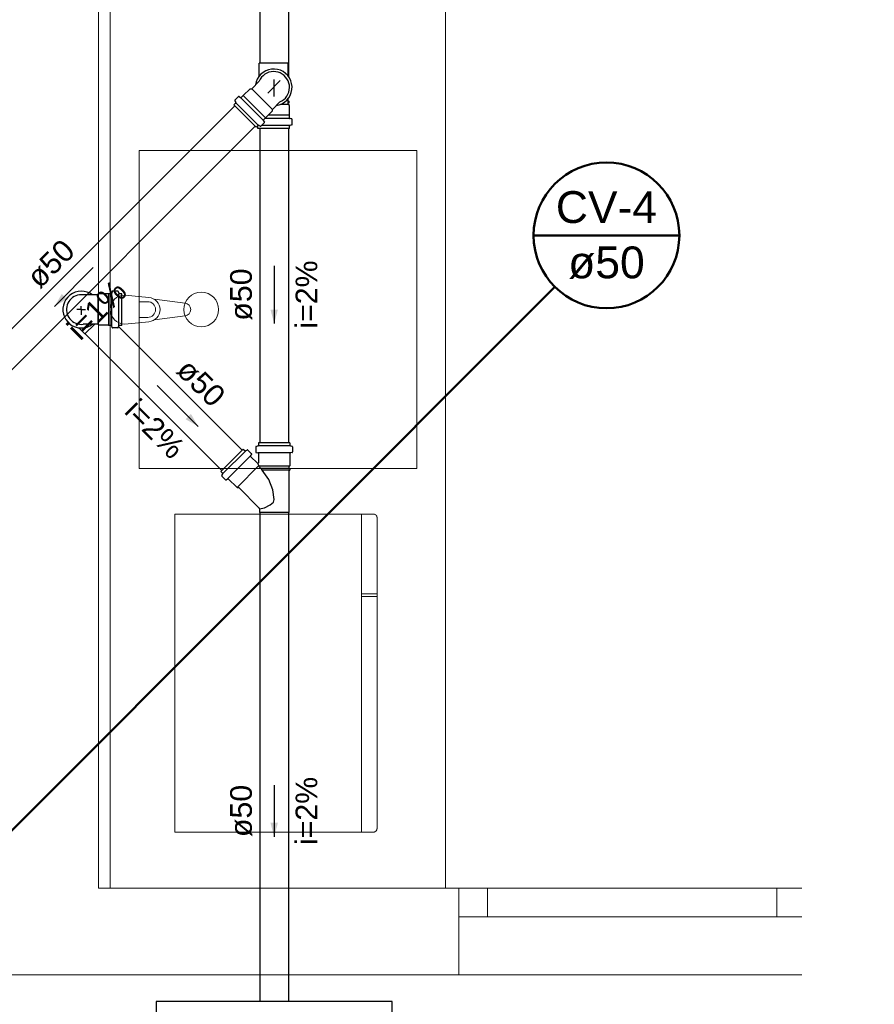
# Model space of a CAD drawing. Header units: millimetres. Extents: x -27714 to -5776, y 5810 to 9208.
# Tile 74 of 256: x -25537 to -25531, y 7025 to 7032. Entities that reach past the tile are written whole.
import ezdxf

# ---------------------------------------------------------------- set-up
doc = ezdxf.new("R2010")
doc.units = ezdxf.units.MM
for name, color, linetype, lineweight in [('CV-Condutos', 1, 'Continuous', 13), ('CV-Indicação coluna', 5, 'Continuous', 50), ('CV-Textos conduto', 7, 'Continuous', 25), ('TQ-Condutos', 3, 'Continuous', 30), ('TQ-Textos conduto', 7, 'Continuous', 25)]:
    doc.layers.add(name, color=color, linetype=linetype, lineweight=lineweight)
for name, color, linetype in [('CV-Sentido conduto', 9, 'Continuous'), ('HIDRO', 5, 'Continuous'), ('Simbolos', 5, 'Continuous'), ('Simbolos_int', 2, 'Continuous'), ('TEXTO', 7, 'Continuous'), ('TEXTO @ 100', 7, 'Continuous'), ('TEXTO @ 20', 7, 'Continuous'), ('TEXTO @ 200', 7, 'Continuous'), ('TEXTO @ 25', 7, 'Continuous'), ('TQ-Sentido conduto', 9, 'Continuous')]:
    doc.layers.add(name, color=color, linetype=linetype)
doc.styles.add('Arial', font='arial.ttf')

# ---------------------------------------------------------------- blocks, each defined once
blk = doc.blocks.new('SIMBOLO NOMENCLATURA')
at = {"linetype": 'Continuous'}
blk.add_circle((-30, 0), 30, dxfattribs=at)
blk = doc.blocks.new('*U147')
at = {"layer": 'TEXTO @ 100', "linetype": 'Continuous', "xscale": 20, "yscale": 20, "zscale": 20}
blk.add_blockref('SIMBOLO NOMENCLATURA', (-25314.2283, 7009.9176), dxfattribs=at)
at = {"layer": 'TEXTO @ 20', "linetype": 'Continuous', "xscale": 4, "yscale": 4, "zscale": 4}
blk.add_blockref('SIMBOLO NOMENCLATURA', (-25314.2283, 7009.9176), dxfattribs=at)
at = {"layer": 'TEXTO @ 200', "linetype": 'Continuous', "xscale": 40, "yscale": 40, "zscale": 40}
blk.add_blockref('SIMBOLO NOMENCLATURA', (-25314.2283, 7009.9176), dxfattribs=at)
at = {"layer": 'TEXTO @ 25', "linetype": 'Continuous', "xscale": 5, "yscale": 5, "zscale": 5}
blk.add_blockref('SIMBOLO NOMENCLATURA', (-25314.2283, 7009.9176), dxfattribs=at)
blk = doc.blocks.new('*U151')
at = {"layer": 'TEXTO @ 100', "linetype": 'Continuous', "xscale": 20, "yscale": 20, "zscale": 20}
blk.add_blockref('SIMBOLO NOMENCLATURA', (-25312.5642, 7079.2502), dxfattribs=at)
at = {"layer": 'TEXTO @ 20', "linetype": 'Continuous', "xscale": 4, "yscale": 4, "zscale": 4}
blk.add_blockref('SIMBOLO NOMENCLATURA', (-25312.5642, 7079.2502), dxfattribs=at)
at = {"layer": 'TEXTO @ 200', "linetype": 'Continuous', "xscale": 40, "yscale": 40, "zscale": 40}
blk.add_blockref('SIMBOLO NOMENCLATURA', (-25312.5642, 7079.2502), dxfattribs=at)
at = {"layer": 'TEXTO @ 25', "linetype": 'Continuous', "xscale": 5, "yscale": 5, "zscale": 5}
blk.add_blockref('SIMBOLO NOMENCLATURA', (-25312.5642, 7079.2502), dxfattribs=at)
blk = doc.blocks.new('*U155')
at = {"layer": 'TEXTO @ 200', "linetype": 'Continuous', "xscale": 40, "yscale": 40, "zscale": 40}
blk.add_blockref('SIMBOLO NOMENCLATURA', (-23654.5269, 7584.9791), dxfattribs=at)
blk = doc.blocks.new('*U159')
at = {"layer": 'TEXTO @ 200', "linetype": 'Continuous', "xscale": 40, "yscale": 40, "zscale": 40}
blk.add_blockref('SIMBOLO NOMENCLATURA', (-23783.0676, 7189.4887), dxfattribs=at)

msp = doc.modelspace()

# ---------------------------------------------------------------- hatches: boundary and pattern name
at = {"layer": 'CV-Sentido conduto', "linetype": 'Continuous'}
msp.add_hatch(color=256, dxfattribs=at).paths.add_polyline_path([(-25536.9612, 7029.832), (-25536.8746, 7029.882), (-25536.9112, 7029.9186)])
at = {"layer": 'TQ-Sentido conduto', "linetype": 'Continuous'}
for points in [[(-25535.4421, 7029.7133), (-25535.4162, 7029.8099), (-25535.468, 7029.8099)], [(-25535.9678, 7029.0012), (-25536.0178, 7029.0878), (-25536.0544, 7029.0512)], [(-25535.4421, 7026.1648), (-25535.4162, 7026.2614), (-25535.468, 7026.2614)]]:
    msp.add_hatch(color=256, dxfattribs=at).paths.add_polyline_path(points)

# ---------------------------------------------------------------- linework, layer by layer
at = {"color": 83, "linetype": 'Continuous', "lineweight": 0}
for p, q in [((-25536.6563, 7039.2902), (-25536.6563, 7025.8097)), ((-25536.6563, 7025.8097), (-25531.7918, 7025.8097))]:
    msp.add_line(p, q, dxfattribs=at)
at = {"color": 7, "linetype": 'Continuous', "lineweight": 0}
for p, q in [((-25536.6563, 7025.8097), (-25536.6563, 7039.2902)), ((-25536.6563, 7025.8097), (-25536.6563, 7033.8097)), ((-25536.5763, 7025.8097), (-25536.5763, 7033.8097)), ((-25534.2563, 7025.8097), (-25534.2563, 7033.8097)), ((-25534.756, 7028.3959), (-25536.1303, 7028.3959)), ((-25536.1303, 7028.3959), (-25536.1303, 7026.1959)), ((-25536.1303, 7028.3959), (-25534.756, 7028.3959)), ((-25536.1303, 7028.3959), (-25536.1303, 7026.1959)), ((-25534.8373, 7028.3959), (-25534.8373, 7026.1959)), ((-25534.7515, 7028.3955), (-25534.756, 7028.3959)), ((-25534.756, 7028.3959), (-25534.7503, 7028.3953)), ((-25534.7472, 7028.3943), (-25534.7515, 7028.3955)), ((-25534.7503, 7028.3953), (-25534.7448, 7028.3932)), ((-25534.7431, 7028.3923), (-25534.7472, 7028.3943)), ((-25534.7448, 7028.3932), (-25534.74, 7028.39)), ((-25534.7395, 7028.3896), (-25534.7431, 7028.3923)), ((-25534.74, 7028.39), (-25534.7359, 7028.3857)), ((-25534.7363, 7028.3862), (-25534.7395, 7028.3896)), ((-25534.7337, 7028.3823), (-25534.7363, 7028.3862)), ((-25534.7359, 7028.3857), (-25534.7328, 7028.3805)), ((-25534.7318, 7028.378), (-25534.7337, 7028.3823)), ((-25534.7328, 7028.3805), (-25534.7309, 7028.3747)), ((-25534.7307, 7028.3733), (-25534.7318, 7028.378)), ((-25534.7309, 7028.3747), (-25534.7303, 7028.3686)), ((-25534.7303, 7028.3686), (-25534.7307, 7028.3733)), ((-25534.7303, 7026.2233), (-25534.7303, 7028.3686)), ((-25534.7303, 7028.3686), (-25534.7303, 7027.8444)), ((-25534.7303, 7027.8444), (-25534.8373, 7027.8444)), ((-25534.7303, 7027.8261), (-25534.8373, 7027.8261)), ((-25534.7303, 7027.8261), (-25534.7303, 7026.2233)), ((-25536.1303, 7026.1959), (-25534.756, 7026.1959)), ((-25536.1303, 7026.1959), (-25534.756, 7026.1959)), ((-25534.756, 7026.1959), (-25534.7503, 7026.1966)), ((-25534.756, 7026.1959), (-25534.7515, 7026.1964)), ((-25534.7515, 7026.1964), (-25534.7472, 7026.1976)), ((-25534.7503, 7026.1966), (-25534.7448, 7026.1987)), ((-25534.7472, 7026.1976), (-25534.7431, 7026.1996)), ((-25534.7448, 7026.1987), (-25534.74, 7026.2019)), ((-25534.7431, 7026.1996), (-25534.7395, 7026.2023)), ((-25534.74, 7026.2019), (-25534.7359, 7026.2062)), ((-25534.7395, 7026.2023), (-25534.7363, 7026.2057)), ((-25534.7363, 7026.2057), (-25534.7337, 7026.2096)), ((-25534.7359, 7026.2062), (-25534.7328, 7026.2114)), ((-25534.7337, 7026.2096), (-25534.7318, 7026.2139)), ((-25534.7328, 7026.2114), (-25534.7309, 7026.2172)), ((-25534.7318, 7026.2139), (-25534.7307, 7026.2186)), ((-25534.7309, 7026.2172), (-25534.7303, 7026.2233)), ((-25534.7307, 7026.2186), (-25534.7303, 7026.2233)), ((-25534.2563, 7025.8097), (-25536.6563, 7025.8097)), ((-25534.1658, 7025.8097), (-25534.1658, 7025.2097)), ((-25534.1658, 7025.8097), (-25531.7918, 7025.8097)), ((-25534.1658, 7025.8097), (-25534.1658, 7025.2097)), ((-25533.9658, 7025.8097), (-25533.9658, 7025.6097)), ((-25531.9658, 7025.6097), (-25531.9658, 7025.8097)), ((-25531.7918, 7025.6097), (-25534.1658, 7025.6097)), ((-25534.1658, 7025.2097), (-25531.7918, 7025.2097))]:
    msp.add_line(p, q, dxfattribs=at)
for points in [[(-25534.1658, 7025.8097), (-25536.6563, 7025.8097)], [(-25537.8499, 7025.2097), (-25534.1658, 7025.2097)]]:
    msp.add_lwpolyline(points, dxfattribs=at)
at = {"layer": 'CV-Condutos'}
for p, q in [((-25535.7152, 7031.2194), (-25538.1398, 7028.7948)), ((-25535.5738, 7031.078), (-25537.9984, 7028.6534))]:
    msp.add_line(p, q, dxfattribs=at)
at = {"layer": 'CV-Indicação coluna'}
for p, q in [((-25533.6476, 7030.3226), (-25532.6393, 7030.3226)), ((-25533.4999, 7029.9661), (-25537.3664, 7026.0996))]:
    msp.add_line(p, q, dxfattribs=at)
msp.add_circle((-25533.1435, 7030.3226), 0.5041, dxfattribs=at)
at = {"layer": 'CV-Sentido conduto'}
msp.add_lwpolyline([(-25536.6932, 7030.1), (-25536.9612, 7029.832)], dxfattribs=at)
at = {"layer": 'HIDRO', "linetype": 'Continuous', "lineweight": 0}
for p, q in [((-25534.4563, 7030.9097), (-25536.3763, 7030.9097)), ((-25536.3763, 7030.9097), (-25536.3763, 7028.7097)), ((-25534.4563, 7028.7097), (-25534.4563, 7030.9097)), ((-25536.3085, 7029.8937), (-25536.4763, 7029.9097)), ((-25536.3767, 7029.8641), (-25536.3172, 7029.8641)), ((-25536.3767, 7029.7553), (-25536.3767, 7029.8641)), ((-25536.0587, 7029.8541), (-25536.2705, 7029.8806)), ((-25536.4763, 7029.7097), (-25536.3085, 7029.7257)), ((-25536.3172, 7029.7553), (-25536.3767, 7029.7553)), ((-25536.2705, 7029.7388), (-25536.0587, 7029.7653)), ((-25536.3763, 7028.7097), (-25534.4563, 7028.7097))]:
    msp.add_line(p, q, dxfattribs=at)
msp.add_circle((-25535.9463, 7029.8097), 0.12, dxfattribs=at)
for centre, radius, start, end in [((-25536.4763, 7029.8097), 0.1, 90, 270), ((-25536.3172, 7029.8097), 0.0544, 270, 90), ((-25536.3161, 7029.8097), 0.0843, 275.16961, 84.83039), ((-25536.0643, 7029.8097), 0.0447, 277.13892, 82.86108)]:
    msp.add_arc(centre, radius, start, end, dxfattribs=at)
at = {"layer": 'Simbolos'}
for p, q in [((-25535.547, 7031.4226), (-25535.547, 7031.5134)), ((-25535.3442, 7031.4226), (-25535.3442, 7031.5134)), ((-25535.5978, 7031.3371), (-25535.5464, 7031.3885)), ((-25535.7136, 7031.2578), (-25535.6888, 7031.2826)), ((-25535.6834, 7031.2828), (-25535.6753, 7031.2761)), ((-25535.6699, 7031.2763), (-25535.6566, 7031.2896)), ((-25535.6566, 7031.2896), (-25535.6555, 7031.2896)), ((-25535.6555, 7031.2896), (-25535.608, 7031.3371)), ((-25535.608, 7031.3371), (-25535.5978, 7031.3371)), ((-25535.721, 7031.2252), (-25535.7087, 7031.2375)), ((-25535.5663, 7031.0705), (-25535.721, 7031.2252)), ((-25535.7142, 7031.253), (-25535.708, 7031.2424)), ((-25535.4544, 7031.1937), (-25535.403, 7031.2451)), ((-25535.3442, 7031.2276), (-25535.3442, 7031.269)), ((-25535.3442, 7031.2508), (-25535.3382, 7031.2503)), ((-25535.3442, 7031.238), (-25535.3382, 7031.2386)), ((-25535.337, 7031.2204), (-25535.3442, 7031.2276)), ((-25535.3382, 7031.2386), (-25535.3382, 7031.2503)), ((-25535.337, 7031.1532), (-25535.337, 7031.2204)), ((-25535.502, 7031.136), (-25535.4544, 7031.1835)), ((-25535.4544, 7031.1835), (-25535.4544, 7031.1937)), ((-25535.3362, 7031.1524), (-25535.337, 7031.1532)), ((-25535.3362, 7031.1337), (-25535.3362, 7031.1524)), ((-25535.5663, 7031.0705), (-25535.554, 7031.0828)), ((-25535.555, 7031.0614), (-25535.555, 7031.0788)), ((-25535.5385, 7031.0773), (-25535.5492, 7031.0834)), ((-25535.5337, 7031.0779), (-25535.5089, 7031.1027)), ((-25535.5086, 7031.1081), (-25535.5154, 7031.1162)), ((-25535.5152, 7031.1216), (-25535.502, 7031.1348)), ((-25535.502, 7031.1348), (-25535.502, 7031.136)), ((-25535.3362, 7031.0614), (-25535.3362, 7031.0788)), ((-25535.3214, 7031.0859), (-25535.3333, 7031.0827)), ((-25535.3221, 7031.1288), (-25535.3326, 7031.1297)), ((-25535.3184, 7031.0898), (-25535.3184, 7031.1248)), ((-25535.3362, 7031.0614), (-25535.555, 7031.0614)), ((-25536.6553, 7029.9183), (-25536.6625, 7029.9111)), ((-25536.5881, 7029.9183), (-25536.6553, 7029.9183)), ((-25536.5873, 7029.9191), (-25536.5881, 7029.9183)), ((-25536.5686, 7029.9191), (-25536.5873, 7029.9191)), ((-25536.5637, 7029.9332), (-25536.5646, 7029.9227)), ((-25536.5246, 7029.9369), (-25536.5597, 7029.9369)), ((-25536.5208, 7029.9339), (-25536.5176, 7029.9221)), ((-25536.4963, 7029.9191), (-25536.5137, 7029.9191)), ((-25536.4963, 7029.7003), (-25536.4963, 7029.9191)), ((-25536.6625, 7029.9111), (-25536.7636, 7029.9111)), ((-25536.7937, 7029.6837), (-25536.751, 7029.641)), ((-25536.6625, 7029.7083), (-25536.7636, 7029.7083)), ((-25536.6553, 7029.7011), (-25536.6625, 7029.7083)), ((-25536.5881, 7029.7011), (-25536.6553, 7029.7011)), ((-25536.5873, 7029.7003), (-25536.5881, 7029.7011)), ((-25536.5686, 7029.7003), (-25536.5873, 7029.7003)), ((-25536.5637, 7029.6861), (-25536.5646, 7029.6966)), ((-25536.5246, 7029.6825), (-25536.5597, 7029.6825)), ((-25536.5208, 7029.6854), (-25536.5176, 7029.6973)), ((-25536.4963, 7029.7003), (-25536.5137, 7029.7003)), ((-25535.6561, 7028.8451), (-25535.8108, 7028.6904)), ((-25535.6561, 7028.8451), (-25535.6438, 7028.8328)), ((-25535.6283, 7028.8383), (-25535.639, 7028.8321)), ((-25535.6235, 7028.8377), (-25535.5987, 7028.8129)), ((-25535.5693, 7028.8601), (-25535.5693, 7028.825)), ((-25535.5664, 7028.8639), (-25535.5545, 7028.8671)), ((-25535.3327, 7028.8884), (-25535.5515, 7028.8884)), ((-25535.5515, 7028.8884), (-25535.5515, 7028.871)), ((-25535.3327, 7028.8884), (-25535.3327, 7028.871)), ((-25535.3179, 7028.8639), (-25535.3298, 7028.8671)), ((-25535.3149, 7028.8601), (-25535.3149, 7028.825)), ((-25535.5984, 7028.8075), (-25535.6052, 7028.7994)), ((-25535.605, 7028.794), (-25535.5576, 7028.7465)), ((-25535.5657, 7028.821), (-25535.5552, 7028.8201)), ((-25535.5515, 7028.8161), (-25535.5515, 7028.7974)), ((-25535.5515, 7028.7974), (-25535.5507, 7028.7966)), ((-25535.5507, 7028.7966), (-25535.5507, 7028.7494)), ((-25535.3327, 7028.7974), (-25535.3335, 7028.7966)), ((-25535.3335, 7028.7966), (-25535.3335, 7028.7294)), ((-25535.3327, 7028.8161), (-25535.3327, 7028.7974)), ((-25535.3186, 7028.821), (-25535.3291, 7028.8201)), ((-25535.8108, 7028.6904), (-25535.7985, 7028.6781)), ((-25535.3335, 7028.7294), (-25535.3407, 7028.7222)), ((-25535.3407, 7028.7222), (-25535.3407, 7028.7118)), ((-25535.3407, 7028.7118), (-25535.3347, 7028.7113)), ((-25535.3407, 7028.699), (-25535.3347, 7028.6995)), ((-25535.3407, 7028.699), (-25535.3407, 7028.4064)), ((-25535.3347, 7028.7113), (-25535.3347, 7028.6995)), ((-25535.804, 7028.6626), (-25535.7979, 7028.6732)), ((-25535.8034, 7028.6577), (-25535.7786, 7028.633)), ((-25535.7732, 7028.6327), (-25535.7651, 7028.6395)), ((-25535.7597, 7028.6393), (-25535.699, 7028.5785)), ((-25535.699, 7028.5785), (-25535.6876, 7028.5785)), ((-25535.6876, 7028.5785), (-25535.5453, 7028.4361)), ((-25535.5435, 7028.4319), (-25535.5435, 7028.4064)), ((-25535.3407, 7028.4064), (-25535.5435, 7028.4064))]:
    msp.add_line(p, q, dxfattribs=at)
for points in [[(-25535.403, 7031.2452), (-25535.3889, 7031.2524), (-25535.376, 7031.2615), (-25535.3645, 7031.2725), (-25535.3548, 7031.285), (-25535.3469, 7031.2987), (-25535.3412, 7031.3135), (-25535.3376, 7031.3289), (-25535.3362, 7031.3447), (-25535.3372, 7031.3605), (-25535.3405, 7031.376), (-25535.3459, 7031.3908), (-25535.3534, 7031.4048), (-25535.3629, 7031.4174), (-25535.3741, 7031.4286), (-25535.3868, 7031.4381), (-25535.4007, 7031.4456), (-25535.4156, 7031.4511), (-25535.4311, 7031.4543), (-25535.4469, 7031.4553), (-25535.4627, 7031.454), (-25535.4781, 7031.4504), (-25535.4928, 7031.4446), (-25535.5066, 7031.4367), (-25535.5191, 7031.427), (-25535.53, 7031.4156), (-25535.5392, 7031.4026), (-25535.5464, 7031.3886)], [(-25535.6833, 7031.2829), (-25535.6839, 7031.2833), (-25535.6845, 7031.2835), (-25535.6851, 7031.2837), (-25535.6858, 7031.2838), (-25535.6864, 7031.2838), (-25535.6871, 7031.2836), (-25535.6877, 7031.2834), (-25535.6882, 7031.2831), (-25535.6887, 7031.2826)], [(-25535.6753, 7031.2761), (-25535.6748, 7031.2757), (-25535.6742, 7031.2754), (-25535.6735, 7031.2752), (-25535.6729, 7031.2751), (-25535.6722, 7031.2752), (-25535.6716, 7031.2753), (-25535.671, 7031.2755), (-25535.6704, 7031.2759), (-25535.6699, 7031.2763)], [(-25535.7135, 7031.2578), (-25535.7139, 7031.2574), (-25535.7142, 7031.2569), (-25535.7145, 7031.2564), (-25535.7146, 7031.2558), (-25535.7147, 7031.2552), (-25535.7147, 7031.2547), (-25535.7146, 7031.2541), (-25535.7144, 7031.2535), (-25535.7142, 7031.253)], [(-25535.7087, 7031.2375), (-25535.7083, 7031.238), (-25535.708, 7031.2385), (-25535.7078, 7031.239), (-25535.7076, 7031.2396), (-25535.7075, 7031.2401), (-25535.7075, 7031.2407), (-25535.7076, 7031.2413), (-25535.7078, 7031.2418), (-25535.7081, 7031.2424)], [(-25535.555, 7031.0788), (-25535.555, 7031.0791), (-25535.5551, 7031.0794), (-25535.5551, 7031.0796), (-25535.5552, 7031.0799), (-25535.5552, 7031.0801), (-25535.5553, 7031.0804), (-25535.5554, 7031.0806), (-25535.5556, 7031.0808), (-25535.5557, 7031.0811)], [(-25535.5491, 7031.0834), (-25535.5496, 7031.0837), (-25535.5502, 7031.0839), (-25535.5508, 7031.084), (-25535.5514, 7031.084), (-25535.5519, 7031.0839), (-25535.5525, 7031.0837), (-25535.553, 7031.0835), (-25535.5535, 7031.0832), (-25535.5539, 7031.0828)], [(-25535.5385, 7031.0773), (-25535.538, 7031.0771), (-25535.5374, 7031.0769), (-25535.5368, 7031.0768), (-25535.5362, 7031.0768), (-25535.5357, 7031.0769), (-25535.5351, 7031.077), (-25535.5346, 7031.0772), (-25535.5341, 7031.0776), (-25535.5337, 7031.0779)], [(-25535.5152, 7031.1216), (-25535.5156, 7031.1211), (-25535.516, 7031.1205), (-25535.5162, 7031.1199), (-25535.5163, 7031.1193), (-25535.5164, 7031.1186), (-25535.5163, 7031.118), (-25535.5161, 7031.1173), (-25535.5158, 7031.1167), (-25535.5154, 7031.1162)], [(-25535.5089, 7031.1027), (-25535.5085, 7031.1032), (-25535.5081, 7031.1038), (-25535.5079, 7031.1044), (-25535.5078, 7031.1051), (-25535.5077, 7031.1057), (-25535.5078, 7031.1064), (-25535.508, 7031.107), (-25535.5083, 7031.1076), (-25535.5087, 7031.1081)], [(-25535.3362, 7031.1337), (-25535.3362, 7031.1331), (-25535.336, 7031.1324), (-25535.3358, 7031.1318), (-25535.3354, 7031.1313), (-25535.335, 7031.1308), (-25535.3344, 7031.1304), (-25535.3339, 7031.1301), (-25535.3332, 7031.1299), (-25535.3326, 7031.1297)], [(-25535.3333, 7031.0827), (-25535.3338, 7031.0825), (-25535.3343, 7031.0823), (-25535.3348, 7031.0819), (-25535.3352, 7031.0815), (-25535.3356, 7031.081), (-25535.3359, 7031.0805), (-25535.3361, 7031.08), (-25535.3362, 7031.0794), (-25535.3362, 7031.0788)], [(-25535.3184, 7031.1248), (-25535.3185, 7031.1255), (-25535.3187, 7031.1261), (-25535.3189, 7031.1267), (-25535.3193, 7031.1273), (-25535.3197, 7031.1277), (-25535.3202, 7031.1282), (-25535.3208, 7031.1285), (-25535.3214, 7031.1287), (-25535.3221, 7031.1288)], [(-25535.3214, 7031.0859), (-25535.3209, 7031.0861), (-25535.3203, 7031.0864), (-25535.3199, 7031.0867), (-25535.3195, 7031.0871), (-25535.3191, 7031.0876), (-25535.3188, 7031.0881), (-25535.3186, 7031.0886), (-25535.3185, 7031.0892), (-25535.3184, 7031.0898)], [(-25536.5686, 7029.9191), (-25536.568, 7029.9192), (-25536.5673, 7029.9193), (-25536.5667, 7029.9196), (-25536.5662, 7029.9199), (-25536.5657, 7029.9204), (-25536.5653, 7029.9209), (-25536.565, 7029.9215), (-25536.5647, 7029.9221), (-25536.5646, 7029.9228)], [(-25536.5597, 7029.9369), (-25536.5603, 7029.9368), (-25536.561, 7029.9367), (-25536.5616, 7029.9364), (-25536.5621, 7029.9361), (-25536.5626, 7029.9356), (-25536.563, 7029.9351), (-25536.5633, 7029.9345), (-25536.5635, 7029.9339), (-25536.5637, 7029.9332)], [(-25536.5208, 7029.9339), (-25536.521, 7029.9345), (-25536.5213, 7029.935), (-25536.5216, 7029.9355), (-25536.522, 7029.9359), (-25536.5225, 7029.9362), (-25536.523, 7029.9365), (-25536.5235, 7029.9367), (-25536.5241, 7029.9368), (-25536.5247, 7029.9369)], [(-25536.5176, 7029.922), (-25536.5174, 7029.9215), (-25536.5171, 7029.921), (-25536.5168, 7029.9205), (-25536.5164, 7029.9201), (-25536.5159, 7029.9197), (-25536.5154, 7029.9194), (-25536.5149, 7029.9192), (-25536.5143, 7029.9191), (-25536.5137, 7029.9191)], [(-25536.7636, 7029.9111), (-25536.7764, 7029.9119), (-25536.7892, 7029.9111), (-25536.8018, 7029.9087), (-25536.814, 7029.9047), (-25536.8256, 7029.8992), (-25536.8364, 7029.8923), (-25536.8463, 7029.8842), (-25536.8551, 7029.8748), (-25536.8626, 7029.8644), (-25536.8688, 7029.8532), (-25536.8735, 7029.8413), (-25536.8767, 7029.8288), (-25536.8783, 7029.8161), (-25536.8783, 7029.8033), (-25536.8767, 7029.7905), (-25536.8735, 7029.7781), (-25536.8688, 7029.7662), (-25536.8626, 7029.7549), (-25536.8551, 7029.7446), (-25536.8463, 7029.7352), (-25536.8364, 7029.727), (-25536.8256, 7029.7201), (-25536.814, 7029.7147), (-25536.8018, 7029.7107), (-25536.7892, 7029.7083), (-25536.7764, 7029.7075), (-25536.7636, 7029.7083)], [(-25536.5646, 7029.6966), (-25536.5647, 7029.6973), (-25536.565, 7029.6979), (-25536.5653, 7029.6985), (-25536.5657, 7029.699), (-25536.5662, 7029.6994), (-25536.5667, 7029.6998), (-25536.5673, 7029.7), (-25536.568, 7029.7002), (-25536.5686, 7029.7003)], [(-25536.5637, 7029.6861), (-25536.5635, 7029.6855), (-25536.5633, 7029.6849), (-25536.563, 7029.6843), (-25536.5626, 7029.6838), (-25536.5621, 7029.6833), (-25536.5616, 7029.683), (-25536.561, 7029.6827), (-25536.5603, 7029.6825), (-25536.5597, 7029.6825)], [(-25536.5247, 7029.6825), (-25536.5241, 7029.6825), (-25536.5235, 7029.6826), (-25536.523, 7029.6829), (-25536.5225, 7029.6831), (-25536.522, 7029.6835), (-25536.5216, 7029.6839), (-25536.5213, 7029.6844), (-25536.521, 7029.6849), (-25536.5208, 7029.6854)], [(-25536.5137, 7029.7003), (-25536.5143, 7029.7002), (-25536.5149, 7029.7001), (-25536.5154, 7029.6999), (-25536.5159, 7029.6996), (-25536.5164, 7029.6993), (-25536.5168, 7029.6989), (-25536.5171, 7029.6984), (-25536.5174, 7029.6979), (-25536.5176, 7029.6973)], [(-25535.6438, 7028.8328), (-25535.6433, 7028.8324), (-25535.6429, 7028.8321), (-25535.6423, 7028.8318), (-25535.6418, 7028.8317), (-25535.6412, 7028.8316), (-25535.6406, 7028.8316), (-25535.64, 7028.8317), (-25535.6395, 7028.8319), (-25535.639, 7028.8321)], [(-25535.6235, 7028.8377), (-25535.6239, 7028.838), (-25535.6244, 7028.8383), (-25535.625, 7028.8386), (-25535.6255, 7028.8387), (-25535.6261, 7028.8388), (-25535.6267, 7028.8388), (-25535.6272, 7028.8387), (-25535.6278, 7028.8385), (-25535.6283, 7028.8383)], [(-25535.5664, 7028.8639), (-25535.5669, 7028.8637), (-25535.5674, 7028.8635), (-25535.5679, 7028.8631), (-25535.5683, 7028.8627), (-25535.5687, 7028.8623), (-25535.5689, 7028.8618), (-25535.5692, 7028.8612), (-25535.5693, 7028.8606), (-25535.5693, 7028.8601)], [(-25535.5545, 7028.8671), (-25535.5539, 7028.8673), (-25535.5534, 7028.8676), (-25535.5529, 7028.8679), (-25535.5525, 7028.8683), (-25535.5522, 7028.8688), (-25535.5519, 7028.8693), (-25535.5517, 7028.8698), (-25535.5516, 7028.8704), (-25535.5515, 7028.871)], [(-25535.3327, 7028.871), (-25535.3327, 7028.8704), (-25535.3326, 7028.8698), (-25535.3323, 7028.8693), (-25535.3321, 7028.8688), (-25535.3317, 7028.8683), (-25535.3313, 7028.8679), (-25535.3308, 7028.8676), (-25535.3303, 7028.8673), (-25535.3298, 7028.8671)], [(-25535.3149, 7028.8601), (-25535.315, 7028.8606), (-25535.3151, 7028.8612), (-25535.3153, 7028.8618), (-25535.3156, 7028.8623), (-25535.3159, 7028.8627), (-25535.3163, 7028.8631), (-25535.3168, 7028.8635), (-25535.3173, 7028.8637), (-25535.3179, 7028.8639)], [(-25535.6052, 7028.7994), (-25535.6056, 7028.7989), (-25535.6059, 7028.7983), (-25535.6061, 7028.7976), (-25535.6062, 7028.797), (-25535.6061, 7028.7963), (-25535.606, 7028.7957), (-25535.6058, 7028.7951), (-25535.6054, 7028.7945), (-25535.605, 7028.794)], [(-25535.5985, 7028.8075), (-25535.5981, 7028.808), (-25535.5978, 7028.8086), (-25535.5976, 7028.8092), (-25535.5975, 7028.8099), (-25535.5976, 7028.8105), (-25535.5977, 7028.8112), (-25535.5979, 7028.8118), (-25535.5983, 7028.8124), (-25535.5987, 7028.8129)], [(-25535.5693, 7028.825), (-25535.5693, 7028.8244), (-25535.5691, 7028.8237), (-25535.5688, 7028.8231), (-25535.5685, 7028.8226), (-25535.568, 7028.8221), (-25535.5675, 7028.8217), (-25535.5669, 7028.8214), (-25535.5663, 7028.8212), (-25535.5657, 7028.821)], [(-25535.5515, 7028.8161), (-25535.5516, 7028.8168), (-25535.5517, 7028.8174), (-25535.552, 7028.818), (-25535.5524, 7028.8186), (-25535.5528, 7028.8191), (-25535.5533, 7028.8195), (-25535.5539, 7028.8198), (-25535.5545, 7028.82), (-25535.5552, 7028.8201)], [(-25535.3291, 7028.8201), (-25535.3297, 7028.82), (-25535.3303, 7028.8198), (-25535.3309, 7028.8195), (-25535.3314, 7028.8191), (-25535.3319, 7028.8186), (-25535.3322, 7028.818), (-25535.3325, 7028.8174), (-25535.3327, 7028.8168), (-25535.3327, 7028.8161)], [(-25535.3186, 7028.821), (-25535.3179, 7028.8212), (-25535.3173, 7028.8214), (-25535.3167, 7028.8217), (-25535.3162, 7028.8221), (-25535.3158, 7028.8226), (-25535.3154, 7028.8231), (-25535.3151, 7028.8237), (-25535.315, 7028.8244), (-25535.3149, 7028.825)], [(-25535.5575, 7028.7466), (-25535.5572, 7028.7462), (-25535.5567, 7028.7459), (-25535.5562, 7028.7457), (-25535.5558, 7028.7455), (-25535.5552, 7028.7454), (-25535.5547, 7028.7454), (-25535.5542, 7028.7454), (-25535.5537, 7028.7455), (-25535.5532, 7028.7457), (-25535.5527, 7028.7459), (-25535.5523, 7028.7462), (-25535.5519, 7028.7466), (-25535.5515, 7028.747), (-25535.5513, 7028.7474), (-25535.551, 7028.7479), (-25535.5509, 7028.7484), (-25535.5508, 7028.7489), (-25535.5507, 7028.7494)], [(-25535.804, 7028.6626), (-25535.8043, 7028.6621), (-25535.8045, 7028.6615), (-25535.8045, 7028.6609), (-25535.8046, 7028.6604), (-25535.8045, 7028.6598), (-25535.8043, 7028.6592), (-25535.8041, 7028.6587), (-25535.8038, 7028.6582), (-25535.8034, 7028.6578)], [(-25535.7979, 7028.6732), (-25535.7976, 7028.6738), (-25535.7974, 7028.6743), (-25535.7973, 7028.6749), (-25535.7973, 7028.6755), (-25535.7974, 7028.676), (-25535.7976, 7028.6766), (-25535.7978, 7028.6771), (-25535.7981, 7028.6776), (-25535.7985, 7028.6781)], [(-25535.7786, 7028.633), (-25535.7781, 7028.6325), (-25535.7775, 7028.6322), (-25535.7769, 7028.632), (-25535.7763, 7028.6318), (-25535.7756, 7028.6318), (-25535.775, 7028.6319), (-25535.7743, 7028.6321), (-25535.7737, 7028.6323), (-25535.7732, 7028.6327)], [(-25535.7597, 7028.6393), (-25535.7602, 7028.6397), (-25535.7608, 7028.64), (-25535.7614, 7028.6403), (-25535.762, 7028.6404), (-25535.7627, 7028.6404), (-25535.7633, 7028.6403), (-25535.764, 7028.6402), (-25535.7646, 7028.6399), (-25535.7651, 7028.6395)], [(-25535.5435, 7028.4319), (-25535.5435, 7028.4324), (-25535.5436, 7028.433), (-25535.5437, 7028.4335), (-25535.5439, 7028.434), (-25535.5441, 7028.4344), (-25535.5443, 7028.4349), (-25535.5446, 7028.4354), (-25535.5449, 7028.4358), (-25535.5453, 7028.4362)], [(-25536.2581, 7023.3937), (-25534.6261, 7023.3937), (-25534.6261, 7025.0257), (-25536.2581, 7025.0257), (-25536.2581, 7023.3937), (-25536.2581, 7023.3937)]]:
    msp.add_lwpolyline(points, dxfattribs=at)
at = {"layer": 'Simbolos_int'}
for p, q in [((-25535.3442, 7031.5134), (-25535.547, 7031.5134)), ((-25535.4006, 7031.3926), (-25535.4864, 7031.3068)), ((-25535.4456, 7031.4002), (-25535.4456, 7031.2833)), ((-25535.6566, 7031.2896), (-25535.502, 7031.1348)), ((-25535.5978, 7031.3371), (-25535.4544, 7031.1937)), ((-25535.5518, 7031.085), (-25535.7065, 7031.2397)), ((-25535.5178, 7031.119), (-25535.6725, 7031.2737)), ((-25535.3442, 7031.2276), (-25535.3987, 7031.2276)), ((-25535.337, 7031.1532), (-25535.4847, 7031.1532)), ((-25535.5465, 7031.0819), (-25535.555, 7031.0819)), ((-25535.3362, 7031.0819), (-25535.5297, 7031.0819)), ((-25535.3362, 7031.13), (-25535.5067, 7031.13)), ((-25536.5873, 7029.9191), (-25536.5873, 7029.7003)), ((-25536.5649, 7029.7003), (-25536.5649, 7029.9191)), ((-25536.5168, 7029.7003), (-25536.5168, 7029.9191)), ((-25536.6625, 7029.9111), (-25536.6625, 7029.7083)), ((-25536.7763, 7029.8097), (-25536.8065, 7029.8097)), ((-25536.7763, 7029.8097), (-25536.7763, 7029.8343)), ((-25536.7763, 7029.8097), (-25536.7763, 7029.774)), ((-25536.7763, 7029.8097), (-25536.7476, 7029.8097)), ((-25536.6837, 7029.7083), (-25536.751, 7029.641)), ((-25535.6416, 7028.8306), (-25535.7963, 7028.6759)), ((-25535.3327, 7028.8679), (-25535.5515, 7028.8679)), ((-25535.6076, 7028.7966), (-25535.7623, 7028.6419)), ((-25535.3327, 7028.8198), (-25535.5515, 7028.8198)), ((-25535.699, 7028.5785), (-25535.5471, 7028.7303)), ((-25535.5467, 7028.7294), (-25535.3335, 7028.7294)), ((-25535.3407, 7028.7118), (-25535.5353, 7028.7118)), ((-25535.5353, 7028.7118), (-25535.5252, 7028.699)), ((-25535.3407, 7028.699), (-25535.5252, 7028.699))]:
    msp.add_line(p, q, dxfattribs=at)
for points in [[(-25535.4282, 7031.2199), (-25535.4079, 7031.2244), (-25535.3885, 7031.2322), (-25535.3707, 7031.2431), (-25535.3549, 7031.2568), (-25535.3415, 7031.2728), (-25535.331, 7031.2909), (-25535.3235, 7031.3104), (-25535.3193, 7031.3308), (-25535.3186, 7031.3517), (-25535.3212, 7031.3724), (-25535.3273, 7031.3924), (-25535.3365, 7031.4112), (-25535.3486, 7031.4281), (-25535.3634, 7031.4429), (-25535.3804, 7031.4551), (-25535.3991, 7031.4643), (-25535.4191, 7031.4703), (-25535.4398, 7031.473), (-25535.4607, 7031.4722), (-25535.4812, 7031.468), (-25535.5007, 7031.4606), (-25535.5187, 7031.45), (-25535.5347, 7031.4367), (-25535.5484, 7031.4209), (-25535.5593, 7031.403), (-25535.5671, 7031.3837), (-25535.5716, 7031.3633)], [(-25536.6995, 7029.9111), (-25536.7172, 7029.9223), (-25536.7364, 7029.9304), (-25536.7567, 7029.9354), (-25536.7775, 7029.9369), (-25536.7983, 7029.935), (-25536.8185, 7029.9297), (-25536.8376, 7029.9212), (-25536.855, 7029.9096), (-25536.8703, 7029.8954), (-25536.8831, 7029.8789), (-25536.8929, 7029.8605), (-25536.8997, 7029.8407), (-25536.9031, 7029.8201), (-25536.9031, 7029.7992), (-25536.8997, 7029.7786), (-25536.8929, 7029.7589), (-25536.8831, 7029.7405), (-25536.8703, 7029.7239), (-25536.855, 7029.7097), (-25536.8376, 7029.6982), (-25536.8185, 7029.6897), (-25536.7983, 7029.6844), (-25536.7775, 7029.6825), (-25536.7567, 7029.684), (-25536.7364, 7029.6889), (-25536.7172, 7029.6971), (-25536.6995, 7029.7083)], [(-25535.5353, 7028.7118), (-25535.5428, 7028.7211), (-25535.5545, 7028.7454)], [(-25535.4471, 7028.4788), (-25535.4413, 7028.4953), (-25535.4505, 7028.5637), (-25535.4795, 7028.6338), (-25535.5252, 7028.699)], [(-25535.5435, 7028.4313), (-25535.5096, 7028.4383), (-25535.4704, 7028.4599), (-25535.4471, 7028.4788)]]:
    msp.add_lwpolyline(points, dxfattribs=at)
at = {"layer": 'TQ-Condutos'}
for p, q in [((-25535.5421, 7035.8687), (-25535.5421, 7031.5134)), ((-25535.3421, 7035.8687), (-25535.3421, 7031.4198)), ((-25535.5421, 7031.0614), (-25535.5421, 7028.8884)), ((-25535.3421, 7031.0614), (-25535.3421, 7028.8884)), ((-25536.5187, 7029.6934), (-25535.6632, 7028.838)), ((-25536.75, 7029.642), (-25535.8046, 7028.6966)), ((-25535.5421, 7028.4064), (-25535.5421, 7025.0257)), ((-25535.3421, 7028.4064), (-25535.3421, 7025.0257))]:
    msp.add_line(p, q, dxfattribs=at)
at = {"layer": 'TQ-Sentido conduto'}
for points in [[(-25535.4421, 7030.1132), (-25535.4421, 7029.7133)], [(-25536.2506, 7029.284), (-25535.9678, 7029.0012)], [(-25535.4421, 7026.5204), (-25535.4421, 7026.1648)]]:
    msp.add_lwpolyline(points, dxfattribs=at)

# ---------------------------------------------------------------- block references
at = {"layer": 'TEXTO'}
for name in ['*U155', '*U159', '*U151', '*U147']:
    msp.add_blockref(name, (0, 0), dxfattribs=at)

# ---------------------------------------------------------------- texts
at = {"layer": 'CV-Indicação coluna', "char_height": 0.22, "attachment_point": 8, "line_spacing_factor": 0.6, "style": 'Arial'}
for s, insert, width in [('CV-4', (-25533.1435, 7030.4052), 1.400488), ('ø50', (-25533.1435, 7030.02), 1.059085)]:
    msp.add_mtext(s, dxfattribs=dict(at, insert=insert, width=width))
at = {"layer": 'CV-Textos conduto', "char_height": 0.15, "attachment_point": 8, "rotation": 45.00011, "line_spacing_factor": 0.6, "style": 'Arial'}
for s, insert, width in [('ø50', (-25536.9336, 7030.0724), 0.722104), ('i=1%', (-25536.6154, 7029.7542), 0.943445)]:
    msp.add_mtext(s, dxfattribs=dict(at, insert=insert, width=width))
at = {"layer": 'TQ-Textos conduto', "char_height": 0.15, "attachment_point": 8, "line_spacing_factor": 0.6, "style": 'Arial'}
for s, insert, width, rotation in [('i=2%', (-25535.1426, 7029.9133), 0.943445, 90.00021), ('ø50', (-25535.5926, 7029.9133), 0.722104, 90.00021), ('ø50', (-25536.0028, 7029.249), 0.722104, 314.99989), ('i=2%', (-25536.321, 7028.9308), 0.943445, 314.99989), ('i=2%', (-25535.1426, 7026.3426), 0.943445, 90.00021), ('ø50', (-25535.5926, 7026.3426), 0.722104, 90.00021)]:
    msp.add_mtext(s, dxfattribs=dict(at, insert=insert, width=width, rotation=rotation))

doc.saveas('drawing.dxf')
